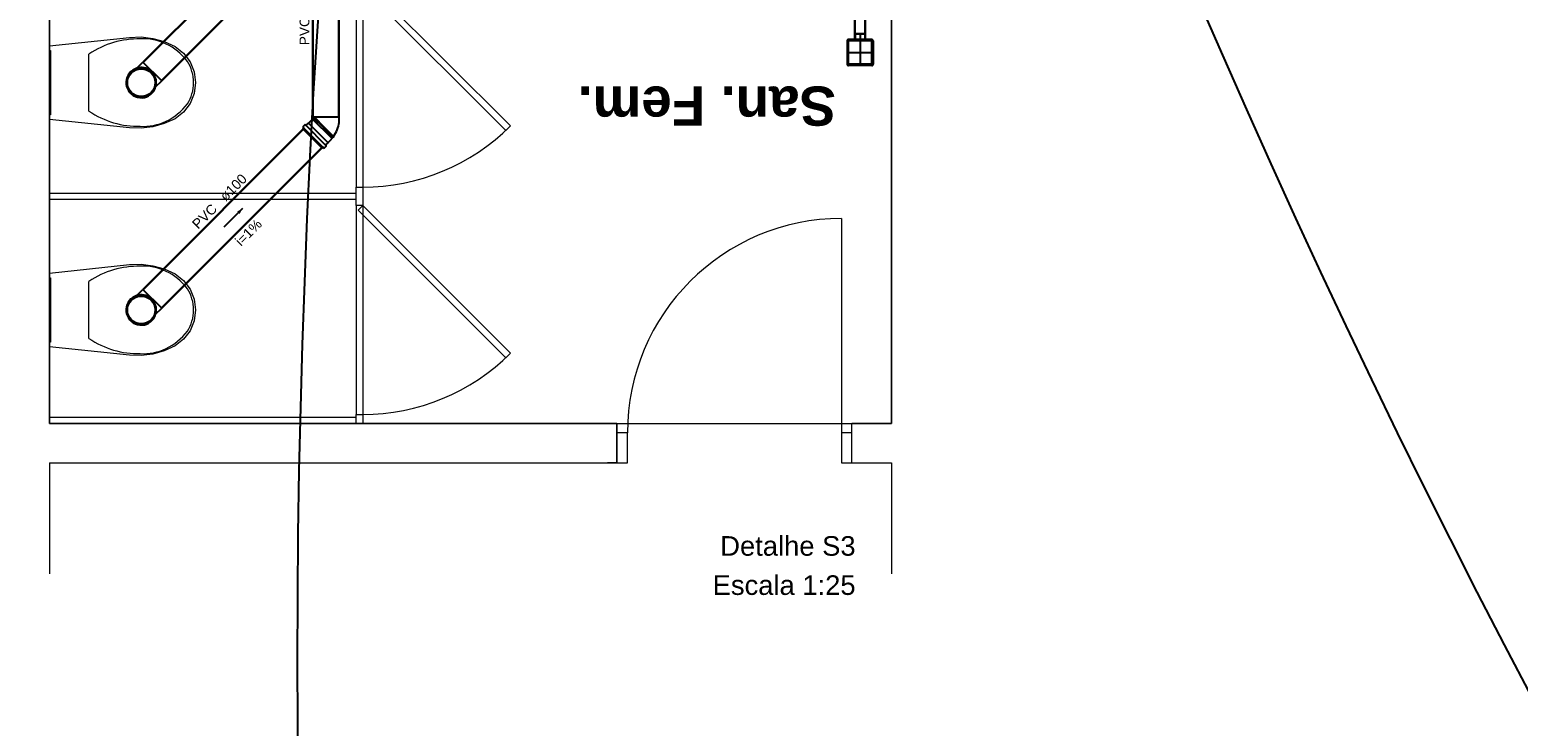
# Model space of a CAD drawing. Header units: millimetres. Extents: x -27714 to -5776, y 5810 to 9208.
# Tile 27 of 256: x -25618 to -25596, y 7009 to 7020. Entities that reach past the tile are written whole.
import ezdxf

# ---------------------------------------------------------------- set-up
doc = ezdxf.new("R2010")
doc.units = ezdxf.units.MM
doc.linetypes.add('DASHDOT', pattern=[2.54, 1.27, -0.635, 0, -0.635])
for name, color, linetype, lineweight in [('DI-Títulos', 3, 'Continuous', 5), ('TQ-Condutos', 3, 'Continuous', 30), ('TQ-Textos conduto', 7, 'Continuous', 25)]:
    doc.layers.add(name, color=color, linetype=linetype, lineweight=lineweight)
for name, color, linetype in [('HIDRO', 5, 'Continuous'), ('Simbolos', 5, 'Continuous'), ('Simbolos_int', 2, 'Continuous'), ('TEXTO', 7, 'Continuous'), ('TEXTO @ 100', 7, 'Continuous'), ('TEXTO @ 200', 7, 'Continuous'), ('TEXTO @ 25', 7, 'Continuous'), ('TQ-Sentido conduto', 9, 'Continuous')]:
    doc.layers.add(name, color=color, linetype=linetype)
doc.styles.add('Arial', font='arial.ttf')
doc.styles.add('ArialN', font='arialbd.ttf')

# ---------------------------------------------------------------- blocks, each defined once
blk = doc.blocks.new('SIMBOLO NOMENCLATURA')
at = {"linetype": 'Continuous'}
blk.add_circle((-30, 0), 30, dxfattribs=at)
blk = doc.blocks.new('*U147')
at = {"layer": 'TEXTO @ 100', "linetype": 'Continuous', "xscale": 20, "yscale": 20, "zscale": 20}
blk.add_blockref('SIMBOLO NOMENCLATURA', (-25314.228, 7009.918), dxfattribs=at)
at = {"layer": 'TEXTO @ 200', "linetype": 'Continuous', "xscale": 40, "yscale": 40, "zscale": 40}
blk.add_blockref('SIMBOLO NOMENCLATURA', (-25314.228, 7009.918), dxfattribs=at)
at = {"layer": 'TEXTO @ 25', "linetype": 'Continuous', "xscale": 5, "yscale": 5, "zscale": 5}
blk.add_blockref('SIMBOLO NOMENCLATURA', (-25314.228, 7009.918), dxfattribs=at)
blk = doc.blocks.new('*U151')
at = {"layer": 'TEXTO @ 100', "linetype": 'Continuous', "xscale": 20, "yscale": 20, "zscale": 20}
blk.add_blockref('SIMBOLO NOMENCLATURA', (-25312.564, 7079.25), dxfattribs=at)
at = {"layer": 'TEXTO @ 200', "linetype": 'Continuous', "xscale": 40, "yscale": 40, "zscale": 40}
blk.add_blockref('SIMBOLO NOMENCLATURA', (-25312.564, 7079.25), dxfattribs=at)
at = {"layer": 'TEXTO @ 25', "linetype": 'Continuous', "xscale": 5, "yscale": 5, "zscale": 5}
blk.add_blockref('SIMBOLO NOMENCLATURA', (-25312.564, 7079.25), dxfattribs=at)
blk = doc.blocks.new('*U155')
at = {"layer": 'TEXTO @ 200', "linetype": 'Continuous', "xscale": 40, "yscale": 40, "zscale": 40}
blk.add_blockref('SIMBOLO NOMENCLATURA', (-23654.527, 7584.979), dxfattribs=at)
blk = doc.blocks.new('*U159')
at = {"layer": 'TEXTO @ 200', "linetype": 'Continuous', "xscale": 40, "yscale": 40, "zscale": 40}
blk.add_blockref('SIMBOLO NOMENCLATURA', (-23783.068, 7189.489), dxfattribs=at)

msp = doc.modelspace()

# ---------------------------------------------------------------- hatches: boundary and pattern name
at = {"layer": 'TQ-Sentido conduto', "linetype": 'Continuous'}
msp.add_hatch(color=256, dxfattribs=at).paths.add_polyline_path([(-25615.0664, 7016.8394), (-25615.153, 7016.7894), (-25615.1164, 7016.7528)])

# ---------------------------------------------------------------- linework, layer by layer
at = {"color": 7, "linetype": 'Continuous', "lineweight": 0}
for p, q in [((-25613.3297, 7020.3638), (-25613.3297, 7017.1638)), ((-25613.2297, 7020.3638), (-25610.967, 7018.1011)), ((-25613.2297, 7020.3638), (-25613.2297, 7017.1638)), ((-25611.0377, 7018.0304), (-25613.3004, 7020.2931)), ((-25610.967, 7018.1011), (-25611.0377, 7018.0304)), ((-25613.3297, 7017.1638), (-25613.2297, 7017.1638)), ((-25613.3297, 7016.8838), (-25613.3297, 7017.1638)), ((-25613.2297, 7017.1638), (-25613.2297, 7016.8838)), ((-25618.0297, 7017.0738), (-25613.3297, 7017.0738)), ((-25618.0297, 7016.9738), (-25618.0297, 7017.0738)), ((-25613.3297, 7016.9738), (-25618.0297, 7016.9738)), ((-25613.2297, 7016.8838), (-25613.3297, 7016.8838)), ((-25613.3297, 7016.8838), (-25613.3297, 7013.6838)), ((-25613.3004, 7016.8131), (-25613.2297, 7016.8838)), ((-25611.0377, 7014.5504), (-25613.3004, 7016.8131)), ((-25613.2297, 7016.8838), (-25610.967, 7014.6211)), ((-25613.2297, 7016.8838), (-25613.2297, 7013.6838)), ((-25605.8938, 7016.6838), (-25605.8938, 7012.9438)), ((-25610.967, 7014.6211), (-25611.0377, 7014.5504)), ((-25618.0297, 7013.6438), (-25613.3297, 7013.6438)), ((-25618.0297, 7013.5438), (-25618.0297, 7013.6438)), ((-25613.2297, 7013.5438), (-25618.0297, 7013.5438)), ((-25613.3297, 7013.6838), (-25613.2297, 7013.6838)), ((-25613.3297, 7013.5438), (-25613.3297, 7013.6838)), ((-25613.2297, 7013.6838), (-25613.2297, 7013.5438)), ((-25609.3338, 7013.5438), (-25609.4818, 7013.5438)), ((-25609.3338, 7012.9438), (-25609.3338, 7013.5438)), ((-25609.3338, 7013.5438), (-25609.3338, 7012.9438)), ((-25605.7338, 7013.5438), (-25605.5858, 7013.5438)), ((-25605.7338, 7012.9438), (-25605.7338, 7013.5438)), ((-25605.7338, 7012.9438), (-25605.7338, 7013.5438)), ((-25609.1738, 7013.4038), (-25609.3338, 7013.4038)), ((-25609.1738, 7012.9438), (-25609.1738, 7013.4038)), ((-25605.7338, 7013.4038), (-25605.8938, 7013.4038)), ((-25618.0297, 7012.9438), (-25618.0297, 7011.2449)), ((-25609.3338, 7012.9438), (-25609.4818, 7012.9438)), ((-25605.8938, 7012.9438), (-25605.1297, 7012.9438)), ((-25605.7338, 7012.9438), (-25605.5858, 7012.9438)), ((-25605.1297, 7012.9438), (-25605.1297, 7011.2449))]:
    msp.add_line(p, q, dxfattribs=at)
at = {"color": 83, "linetype": 'Continuous', "lineweight": 0}
msp.add_lwpolyline([(-25618.0297, 7034.3438), (-25618.0297, 7013.5438), (-25605.1297, 7013.5438), (-25605.1297, 7034.3438)], close=True, dxfattribs=at)
at = {"color": 7, "linetype": 'Continuous', "lineweight": 0}
for points in [[(-25618.0297, 7013.5438), (-25618.0297, 7034.3438)], [(-25605.1297, 7034.3038), (-25605.1297, 7013.5438)], [(-25609.3338, 7013.5438), (-25618.0297, 7013.5438)], [(-25605.1297, 7013.5438), (-25605.7338, 7013.5438)], [(-25618.0297, 7012.9438), (-25609.1738, 7012.9438)], [(-25618.0297, 7012.9438), (-25609.1738, 7012.9438)]]:
    msp.add_lwpolyline(points, dxfattribs=at)
for centre, radius, start, end in [((-25613.2297, 7020.3638), 3.2, 270, 315), ((-25605.8938, 7013.4038), 3.28, 90, 180), ((-25613.2297, 7016.8838), 3.2, 270, 315)]:
    msp.add_arc(centre, radius, start, end, dxfattribs=at)
at = {"layer": 'HIDRO', "linetype": 'Continuous', "lineweight": 0}
for p, q in [((-25618.0297, 7019.3277), (-25616.8034, 7019.4572)), ((-25616.8034, 7019.4572), (-25616.6224, 7019.4635)), ((-25616.6224, 7019.4635), (-25616.4427, 7019.4415)), ((-25616.4427, 7019.4415), (-25616.2686, 7019.3919)), ((-25618.0297, 7018.1999), (-25618.0297, 7019.3277)), ((-25618.0297, 7019.2558), (-25618.0097, 7019.2558)), ((-25618.0097, 7019.2558), (-25618.0097, 7018.2718)), ((-25617.4241, 7018.328), (-25617.4241, 7019.1996)), ((-25616.2686, 7019.3919), (-25616.1043, 7019.3158)), ((-25616.1043, 7019.3158), (-25615.9741, 7019.2134)), ((-25615.9741, 7019.2134), (-25615.8743, 7019.0812)), ((-25615.8743, 7019.0812), (-25615.8115, 7018.928)), ((-25615.8115, 7018.928), (-25615.7897, 7018.7638)), ((-25615.7897, 7018.7638), (-25615.8115, 7018.5996)), ((-25615.8115, 7018.5996), (-25615.8743, 7018.4464)), ((-25615.9741, 7018.3142), (-25616.1043, 7018.2118)), ((-25615.8743, 7018.4464), (-25615.9741, 7018.3142)), ((-25618.0097, 7018.2718), (-25618.0297, 7018.2718)), ((-25616.8034, 7018.0704), (-25618.0297, 7018.1999)), ((-25616.6224, 7018.0642), (-25616.8034, 7018.0704)), ((-25616.4427, 7018.0861), (-25616.6224, 7018.0642)), ((-25616.2686, 7018.1357), (-25616.4427, 7018.0861)), ((-25616.1043, 7018.2118), (-25616.2686, 7018.1357)), ((-25618.0297, 7015.8477), (-25616.8034, 7015.9772)), ((-25618.0297, 7014.7199), (-25618.0297, 7015.8477)), ((-25618.0297, 7015.7758), (-25618.0097, 7015.7758)), ((-25618.0097, 7015.7758), (-25618.0097, 7014.7918)), ((-25616.8034, 7015.9772), (-25616.6224, 7015.9835)), ((-25616.6224, 7015.9835), (-25616.4427, 7015.9615)), ((-25616.4427, 7015.9615), (-25616.2686, 7015.9119)), ((-25616.2686, 7015.9119), (-25616.1043, 7015.8358)), ((-25616.1043, 7015.8358), (-25615.9741, 7015.7334)), ((-25617.4241, 7014.848), (-25617.4241, 7015.7196)), ((-25615.9741, 7015.7334), (-25615.8743, 7015.6012)), ((-25615.8743, 7015.6012), (-25615.8115, 7015.448)), ((-25615.8115, 7015.448), (-25615.7897, 7015.2838)), ((-25615.8115, 7015.1196), (-25615.8743, 7014.9664)), ((-25615.7897, 7015.2838), (-25615.8115, 7015.1196)), ((-25615.8743, 7014.9664), (-25615.9741, 7014.8342)), ((-25618.0097, 7014.7918), (-25618.0297, 7014.7918)), ((-25616.8034, 7014.5904), (-25618.0297, 7014.7199)), ((-25616.2686, 7014.6557), (-25616.4427, 7014.6061)), ((-25616.1043, 7014.7318), (-25616.2686, 7014.6557)), ((-25615.9741, 7014.8342), (-25616.1043, 7014.7318)), ((-25616.6224, 7014.5842), (-25616.8034, 7014.5904)), ((-25616.4427, 7014.6061), (-25616.6224, 7014.5842))]:
    msp.add_line(p, q, dxfattribs=at)
for centre, major_axis, start_param, end_param in [((-25616.6719, 7017.7314), (0, -1.701), 3.1179768, 3.6709977), ((-25616.5866, 7018.406), (0, -1.0276), 2.296735, 3.1973242), ((-25616.3051, 7018.7606), (0, -0.5541), 1.576657, 2.2033007), ((-25616.3051, 7018.7671), (0, -0.5541), 0.9382913, 1.5649351), ((-25616.6719, 7019.7962), (0, -1.701), 5.7537803, 6.3068015), ((-25616.5866, 7019.1217), (0, -1.0276), 6.2274538, 7.1280423), ((-25616.6719, 7014.2514), (0, -1.701), 3.1179768, 3.6709977), ((-25616.5866, 7014.926), (0, -1.0276), 2.296735, 3.1973242), ((-25616.3051, 7015.2806), (0, -0.5541), 1.576657, 2.2033007), ((-25616.3051, 7015.2871), (0, -0.5541), 0.9382913, 1.5649351), ((-25616.5866, 7015.6417), (0, -1.0276), 6.2274538, 7.1280423), ((-25616.6719, 7016.3162), (0, -1.701), 5.7537803, 6.3068015)]:
    msp.add_ellipse(centre, major_axis=major_axis, ratio=0.8755459, start_param=start_param, end_param=end_param, dxfattribs=at)
at = {"layer": 'Simbolos'}
for p, q in [((-25605.4301, 7019.4234), (-25605.7893, 7019.4234)), ((-25605.6853, 7019.5074), (-25605.6853, 7019.4234)), ((-25605.5401, 7019.5134), (-25605.6793, 7019.5134)), ((-25605.5341, 7019.5074), (-25605.5341, 7019.4234)), ((-25605.8093, 7019.4034), (-25605.8093, 7019.0442)), ((-25605.4101, 7019.4034), (-25605.4101, 7019.0442)), ((-25616.6886, 7018.9846), (-25616.596, 7019.0772)), ((-25605.4301, 7019.0242), (-25605.7893, 7019.0242)), ((-25616.4012, 7018.6972), (-25616.3086, 7018.7898)), ((-25614.1487, 7018.0584), (-25614.1361, 7018.0709)), ((-25613.8475, 7017.7571), (-25614.1487, 7018.0584)), ((-25614.1415, 7018.0862), (-25614.1355, 7018.0758)), ((-25614.1409, 7018.0911), (-25614.1141, 7018.1178)), ((-25614.1087, 7018.118), (-25614.1008, 7018.1114)), ((-25614.0954, 7018.1116), (-25614.0613, 7018.1458)), ((-25614.0613, 7018.1458), (-25614.0598, 7018.1458)), ((-25614.0598, 7018.1458), (-25614.004, 7018.2016)), ((-25614.004, 7018.2016), (-25614.0028, 7018.2016)), ((-25613.9968, 7018.2077), (-25613.9968, 7018.2378)), ((-25613.6866, 7017.9318), (-25613.8303, 7018.0755)), ((-25613.5904, 7018.185), (-25613.5904, 7018.2378)), ((-25613.7942, 7017.8104), (-25613.76, 7017.8446)), ((-25613.76, 7017.846), (-25613.7042, 7017.9018)), ((-25613.76, 7017.8446), (-25613.76, 7017.846)), ((-25613.7042, 7017.9143), (-25613.6866, 7017.9318)), ((-25613.7042, 7017.9018), (-25613.7042, 7017.9143)), ((-25613.6866, 7017.9318), (-25613.682, 7017.9279)), ((-25613.682, 7017.9279), (-25613.6737, 7017.9363)), ((-25613.6776, 7017.9409), (-25613.6737, 7017.9363)), ((-25613.8475, 7017.7571), (-25613.8349, 7017.7697)), ((-25613.8196, 7017.7643), (-25613.8301, 7017.7703)), ((-25613.8148, 7017.7649), (-25613.788, 7017.7917)), ((-25613.7878, 7017.7971), (-25613.7944, 7017.805)), ((-25616.6886, 7015.5046), (-25616.596, 7015.5972)), ((-25616.4012, 7015.2172), (-25616.3086, 7015.3098))]:
    msp.add_line(p, q, dxfattribs=at)
for points in [[(-25605.7893, 7019.4234), (-25605.7928, 7019.4231), (-25605.7961, 7019.4222), (-25605.7993, 7019.4207), (-25605.8022, 7019.4187), (-25605.8046, 7019.4163), (-25605.8066, 7019.4134), (-25605.8081, 7019.4103), (-25605.809, 7019.4069), (-25605.8093, 7019.4034)], [(-25605.6793, 7019.5134), (-25605.6804, 7019.5133), (-25605.6814, 7019.5131), (-25605.6823, 7019.5126), (-25605.6832, 7019.512), (-25605.6839, 7019.5113), (-25605.6845, 7019.5104), (-25605.6849, 7019.5095), (-25605.6852, 7019.5085), (-25605.6853, 7019.5074)], [(-25605.5341, 7019.5074), (-25605.5342, 7019.5085), (-25605.5345, 7019.5095), (-25605.5349, 7019.5104), (-25605.5355, 7019.5113), (-25605.5363, 7019.512), (-25605.5371, 7019.5126), (-25605.5381, 7019.5131), (-25605.5391, 7019.5133), (-25605.5401, 7019.5134)], [(-25605.4101, 7019.4034), (-25605.4104, 7019.4069), (-25605.4113, 7019.4103), (-25605.4128, 7019.4134), (-25605.4148, 7019.4163), (-25605.4173, 7019.4187), (-25605.4201, 7019.4207), (-25605.4233, 7019.4222), (-25605.4266, 7019.4231), (-25605.4301, 7019.4234)], [(-25616.6886, 7018.9846), (-25616.7214, 7018.9719), (-25616.7519, 7018.9543), (-25616.7794, 7018.9323), (-25616.8032, 7018.9064), (-25616.8228, 7018.8771), (-25616.8377, 7018.8452), (-25616.8476, 7018.8114), (-25616.8522, 7018.7765), (-25616.8515, 7018.7413), (-25616.8454, 7018.7067), (-25616.8341, 7018.6733), (-25616.8178, 7018.6421), (-25616.797, 7018.6137), (-25616.7721, 7018.5888), (-25616.7437, 7018.568), (-25616.7125, 7018.5517), (-25616.6792, 7018.5404), (-25616.6445, 7018.5343), (-25616.6093, 7018.5336), (-25616.5744, 7018.5382), (-25616.5406, 7018.5481), (-25616.5087, 7018.563), (-25616.4794, 7018.5826), (-25616.4535, 7018.6064), (-25616.4315, 7018.6339), (-25616.4139, 7018.6644), (-25616.4012, 7018.6972)], [(-25616.4012, 7018.6972), (-25616.3948, 7018.7241), (-25616.3917, 7018.7515), (-25616.3919, 7018.7791), (-25616.3954, 7018.8065), (-25616.4021, 7018.8333), (-25616.412, 7018.8591), (-25616.4249, 7018.8835), (-25616.4406, 7018.9062), (-25616.4589, 7018.9269), (-25616.4796, 7018.9452), (-25616.5023, 7018.9609), (-25616.5267, 7018.9738), (-25616.5525, 7018.9837), (-25616.5793, 7018.9904), (-25616.6067, 7018.9939), (-25616.6343, 7018.9941), (-25616.6617, 7018.991), (-25616.6886, 7018.9846)], [(-25605.8093, 7019.0442), (-25605.809, 7019.0407), (-25605.8081, 7019.0374), (-25605.8066, 7019.0342), (-25605.8046, 7019.0314), (-25605.8022, 7019.0289), (-25605.7993, 7019.0269), (-25605.7961, 7019.0254), (-25605.7928, 7019.0245), (-25605.7893, 7019.0242)], [(-25605.4301, 7019.0242), (-25605.4266, 7019.0245), (-25605.4233, 7019.0254), (-25605.4201, 7019.0269), (-25605.4173, 7019.0289), (-25605.4148, 7019.0314), (-25605.4128, 7019.0342), (-25605.4113, 7019.0374), (-25605.4104, 7019.0407), (-25605.4101, 7019.0442)], [(-25614.1409, 7018.0911), (-25614.1413, 7018.0906), (-25614.1416, 7018.0901), (-25614.1418, 7018.0896), (-25614.142, 7018.089), (-25614.142, 7018.0885), (-25614.142, 7018.0879), (-25614.1419, 7018.0873), (-25614.1418, 7018.0868), (-25614.1415, 7018.0862)], [(-25614.1361, 7018.0709), (-25614.1357, 7018.0714), (-25614.1354, 7018.0718), (-25614.1352, 7018.0724), (-25614.135, 7018.0729), (-25614.135, 7018.0735), (-25614.135, 7018.0741), (-25614.1351, 7018.0747), (-25614.1352, 7018.0752), (-25614.1355, 7018.0757)], [(-25614.1087, 7018.118), (-25614.1093, 7018.1184), (-25614.1099, 7018.1187), (-25614.1105, 7018.1189), (-25614.1112, 7018.119), (-25614.1118, 7018.1189), (-25614.1125, 7018.1188), (-25614.1131, 7018.1185), (-25614.1136, 7018.1182), (-25614.1141, 7018.1178)], [(-25614.1008, 7018.1114), (-25614.1003, 7018.111), (-25614.0997, 7018.1107), (-25614.0991, 7018.1105), (-25614.0984, 7018.1105), (-25614.0977, 7018.1105), (-25614.0971, 7018.1106), (-25614.0965, 7018.1109), (-25614.0959, 7018.1112), (-25614.0954, 7018.1116)], [(-25614.0028, 7018.2016), (-25614.0018, 7018.2017), (-25614.0007, 7018.202), (-25613.9998, 7018.2024), (-25613.9989, 7018.203), (-25613.9982, 7018.2038), (-25613.9976, 7018.2046), (-25613.9972, 7018.2056), (-25613.9969, 7018.2066), (-25613.9968, 7018.2076)], [(-25613.6776, 7017.9409), (-25613.66, 7017.9644), (-25613.6443, 7017.9891), (-25613.6305, 7018.015), (-25613.6187, 7018.0418), (-25613.6089, 7018.0695), (-25613.6013, 7018.0978), (-25613.5958, 7018.1266), (-25613.5925, 7018.1557), (-25613.5914, 7018.185)], [(-25613.8301, 7017.7703), (-25613.8306, 7017.7706), (-25613.8311, 7017.7708), (-25613.8317, 7017.7708), (-25613.8323, 7017.7709), (-25613.8329, 7017.7708), (-25613.8334, 7017.7706), (-25613.834, 7017.7704), (-25613.8345, 7017.7701), (-25613.8349, 7017.7697)], [(-25613.8196, 7017.7643), (-25613.8191, 7017.764), (-25613.8185, 7017.7639), (-25613.8179, 7017.7638), (-25613.8174, 7017.7638), (-25613.8168, 7017.7638), (-25613.8162, 7017.764), (-25613.8157, 7017.7642), (-25613.8152, 7017.7646), (-25613.8148, 7017.7649)], [(-25613.7942, 7017.8104), (-25613.7946, 7017.8099), (-25613.795, 7017.8093), (-25613.7952, 7017.8087), (-25613.7953, 7017.8081), (-25613.7954, 7017.8074), (-25613.7953, 7017.8068), (-25613.7951, 7017.8061), (-25613.7948, 7017.8055), (-25613.7944, 7017.805)], [(-25613.788, 7017.7917), (-25613.7876, 7017.7922), (-25613.7873, 7017.7927), (-25613.787, 7017.7933), (-25613.7869, 7017.794), (-25613.7869, 7017.7947), (-25613.7869, 7017.7953), (-25613.7871, 7017.7959), (-25613.7874, 7017.7965), (-25613.7878, 7017.7971)], [(-25616.6886, 7015.5046), (-25616.7214, 7015.4919), (-25616.7519, 7015.4743), (-25616.7794, 7015.4523), (-25616.8032, 7015.4264), (-25616.8228, 7015.3971), (-25616.8377, 7015.3652), (-25616.8476, 7015.3314), (-25616.8522, 7015.2965), (-25616.8515, 7015.2613), (-25616.8454, 7015.2267), (-25616.8341, 7015.1933), (-25616.8178, 7015.1621), (-25616.797, 7015.1337), (-25616.7721, 7015.1088), (-25616.7437, 7015.088), (-25616.7125, 7015.0717), (-25616.6792, 7015.0604), (-25616.6445, 7015.0543), (-25616.6093, 7015.0536), (-25616.5744, 7015.0582), (-25616.5406, 7015.0681), (-25616.5087, 7015.083), (-25616.4794, 7015.1026), (-25616.4535, 7015.1264), (-25616.4315, 7015.1539), (-25616.4139, 7015.1844), (-25616.4012, 7015.2172)], [(-25616.4012, 7015.2172), (-25616.3948, 7015.2441), (-25616.3917, 7015.2715), (-25616.3919, 7015.2991), (-25616.3954, 7015.3265), (-25616.4021, 7015.3533), (-25616.412, 7015.3791), (-25616.4249, 7015.4035), (-25616.4406, 7015.4262), (-25616.4589, 7015.4469), (-25616.4796, 7015.4652), (-25616.5023, 7015.4809), (-25616.5267, 7015.4938), (-25616.5525, 7015.5037), (-25616.5793, 7015.5104), (-25616.6067, 7015.5139), (-25616.6343, 7015.5141), (-25616.6617, 7015.511), (-25616.6886, 7015.5046)]]:
    msp.add_lwpolyline(points, dxfattribs=at)
at = {"layer": 'Simbolos_int'}
for p, q in [((-25605.5341, 7019.5074), (-25605.6853, 7019.5074)), ((-25605.7887, 7019.0548), (-25605.7887, 7019.3928)), ((-25605.4407, 7019.4028), (-25605.7787, 7019.4028)), ((-25605.4307, 7019.0548), (-25605.4307, 7019.3928)), ((-25616.3086, 7018.7898), (-25616.596, 7019.0772)), ((-25605.4407, 7019.0448), (-25605.7787, 7019.0448)), ((-25613.8327, 7017.7719), (-25614.1339, 7018.0731)), ((-25613.7968, 7017.8078), (-25614.098, 7018.109)), ((-25613.76, 7017.8446), (-25614.0613, 7018.1458)), ((-25613.9968, 7018.2378), (-25613.5904, 7018.2378)), ((-25613.7042, 7017.9143), (-25613.9968, 7018.2069)), ((-25613.9888, 7018.2339), (-25613.8303, 7018.0755)), ((-25613.9808, 7018.2267), (-25613.8299, 7018.0759)), ((-25613.9753, 7018.2379), (-25613.8216, 7018.0842)), ((-25613.682, 7017.9279), (-25613.8299, 7018.0759)), ((-25613.6737, 7017.9363), (-25613.8216, 7018.0842)), ((-25616.3086, 7015.3098), (-25616.596, 7015.5972))]:
    msp.add_line(p, q, dxfattribs=at)
at = {"layer": 'Simbolos_int', "linetype": 'DASHDOT'}
for p, q in [((-25605.6097, 7019.5134), (-25605.6097, 7019.0242)), ((-25605.8093, 7019.2238), (-25605.4101, 7019.2238))]:
    msp.add_line(p, q, dxfattribs=at)
at = {"layer": 'Simbolos_int'}
for points in [[(-25605.7787, 7019.4028), (-25605.7804, 7019.4027), (-25605.7821, 7019.4022), (-25605.7837, 7019.4015), (-25605.7851, 7019.4005), (-25605.7864, 7019.3992), (-25605.7874, 7019.3978), (-25605.7881, 7019.3962), (-25605.7886, 7019.3946), (-25605.7887, 7019.3928)], [(-25605.4307, 7019.3928), (-25605.4309, 7019.3946), (-25605.4313, 7019.3962), (-25605.432, 7019.3978), (-25605.433, 7019.3992), (-25605.4343, 7019.4005), (-25605.4357, 7019.4015), (-25605.4373, 7019.4022), (-25605.439, 7019.4027), (-25605.4407, 7019.4028)], [(-25605.7887, 7019.0548), (-25605.7886, 7019.0531), (-25605.7881, 7019.0514), (-25605.7874, 7019.0498), (-25605.7864, 7019.0484), (-25605.7851, 7019.0472), (-25605.7837, 7019.0462), (-25605.7821, 7019.0454), (-25605.7804, 7019.045), (-25605.7787, 7019.0448)], [(-25605.4407, 7019.0448), (-25605.439, 7019.045), (-25605.4373, 7019.0454), (-25605.4357, 7019.0462), (-25605.4343, 7019.0472), (-25605.433, 7019.0484), (-25605.432, 7019.0498), (-25605.4313, 7019.0514), (-25605.4309, 7019.0531), (-25605.4307, 7019.0548)]]:
    msp.add_lwpolyline(points, dxfattribs=at)
for centre in [(-25616.622, 7018.7638), (-25616.622, 7015.2838)]:
    msp.add_circle(centre, 0.213, dxfattribs=at)
at = {"layer": 'TQ-Condutos'}
for p, q in [((-25605.6897, 7019.4234), (-25605.6897, 7021.8418)), ((-25605.5297, 7019.4234), (-25605.5297, 7021.8418)), ((-25616.5937, 7019.0749), (-25614.4413, 7021.2274)), ((-25616.3109, 7018.7921), (-25614.1585, 7020.9445)), ((-25613.9936, 7018.2378), (-25613.9936, 7020.8762)), ((-25613.5936, 7018.2378), (-25613.5936, 7020.8762)), ((-25616.5937, 7015.5949), (-25614.1395, 7018.0492)), ((-25616.3109, 7015.3121), (-25613.8566, 7017.7663))]:
    msp.add_line(p, q, dxfattribs=at)
at = {"layer": 'TQ-Sentido conduto'}
msp.add_lwpolyline([(-25615.3492, 7016.5566), (-25615.0664, 7016.8394)], dxfattribs=at)

# ---------------------------------------------------------------- block references
at = {"layer": 'TEXTO'}
for name in ['*U155', '*U159', '*U151', '*U147']:
    msp.add_blockref(name, (0, 0), dxfattribs=at)

# ---------------------------------------------------------------- texts
at = {"color": 7, "lineweight": 0, "insert": (-25609.9379, 7018.1047), "char_height": 0.6, "width": 7.918902, "attachment_point": 3, "rotation": 180.00021, "style": 'ArialN'}
msp.add_mtext('San. Fem.', dxfattribs=at)
at = {"layer": 'DI-Títulos', "char_height": 0.3, "attachment_point": 9, "line_spacing_factor": 0.6, "style": 'Arial'}
for s, insert, width in [('Detalhe S3', (-25605.6788, 7011.5166), 4.146494), ('Escala 1:25', (-25605.6788, 7010.9166), 4.379726)]:
    msp.add_mtext(s, dxfattribs=dict(at, insert=insert, width=width))
at = {"layer": 'TQ-Textos conduto', "char_height": 0.15, "line_spacing_factor": 0.6, "style": 'Arial'}
for s, insert, width, attachment_point, rotation in [('PVC', (-25614.0441, 7019.7672), 0.862043, 9, 90), ('ø100', (-25615.3248, 7016.9353), 0.955107, 7, 44.99989), ('PVC', (-25615.445, 7016.8151), 0.862043, 9, 44.99989), ('i=1%', (-25614.9253, 7016.4155), 0.943445, 8, 44.99989)]:
    msp.add_mtext(s, dxfattribs=dict(at, insert=insert, width=width, attachment_point=attachment_point, rotation=rotation))

doc.saveas('drawing.dxf')
